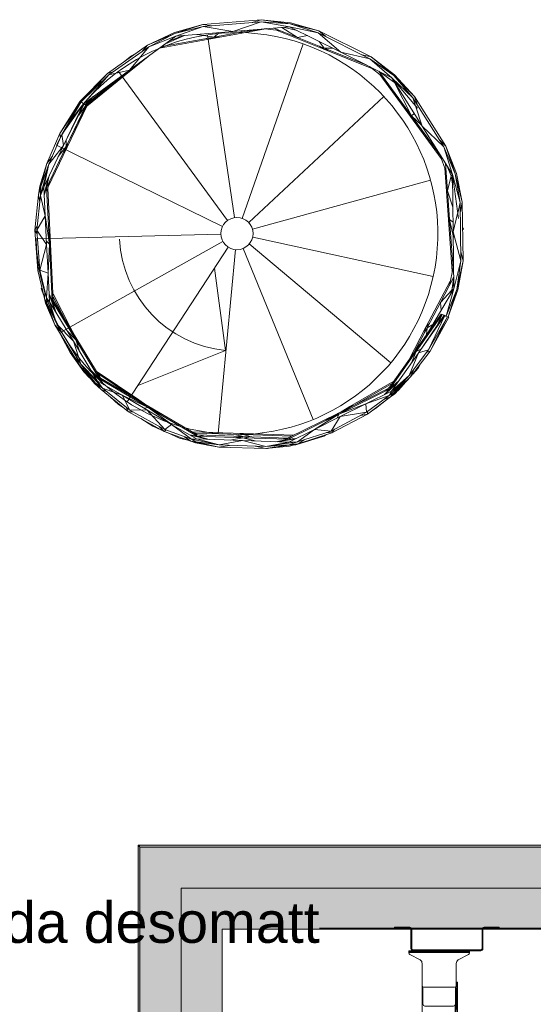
# Model space of a CAD drawing. Header units: millimetres. Extents: x -440702 to -371925, y -30726 to 14201.
# Tile 253 of 256: x -408451 to -405949, y 2477 to 7272. Entities that reach past the tile are written whole.
import ezdxf

# ---------------------------------------------------------------- set-up
doc = ezdxf.new("R2010")
doc.units = ezdxf.units.MM
doc.header["$MEASUREMENT"] = 0
for name, color, linetype, lineweight in [('New_A-03-PEENJOON_Pen_No__1', 7, 'Continuous', 13), ('New_A-FLOR-HRAL.IFC Model_Pen_No__1', 7, 'Continuous', 13), ('New_A-WALL.IFC Model_Pen_No__1', 7, 'Continuous', 13), ('New_ARCHICAD Windows_Pen_No__1', 7, 'Continuous', 13), ('New_Q-SPCQ.IFC Model_Pen_No__1', 7, 'Continuous', 13), ('SA viimistlus_põrand_Pen_No__1', 7, 'Continuous', 13)]:
    doc.layers.add(name, color=color, linetype=linetype, lineweight=lineweight)
for name, color, linetype in [('New_A-FLOR-HRAL.IFC Model', 7, 'Continuous'), ('New_A-WALL.IFC Model', 7, 'Continuous'), ('New_Q-SPCQ.IFC Model', 7, 'Continuous')]:
    doc.layers.add(name, color=color, linetype=linetype)
doc.layers.add('New_A-WALL.IFC Model_Pen_No__160', color=7, linetype='Continuous', lineweight=0, true_color=0xe8e8e8)
doc.layers.add('New_Q-SPCQ.IFC Model_Pen_No__4', color=7, linetype='Continuous', lineweight=20, true_color=0x029e21)
doc.styles.add('GENERATED_STYLE_2', font='txt')
doc.dimstyles.new('GENERATED_STYLE__1', dxfattribs={"dimtxt": 0.18, "dimasz": 109.44, "dimexe": 0.18, "dimexo": 0.0625, "dimgap": 0.09, "dimtad": 0, "dimtih": 1, "dimtoh": 1, "dimdec": 4, "dimzin": 0, "dimdsep": 46, "dimcen": 0.09, "dimadec": 0, "dimazin": 0, "dimtfac": 1, "dimtdec": 4, "dimtmove": 0, "dimatfit": 3, "dimldrblk": 'ARROWHEAD_11', "dimfxl": 1, "dimtolj": 1, "dimtzin": 0, "dimarcsym": 0})

# ---------------------------------------------------------------- blocks, each defined once
blk = doc.blocks.new('Window (Wall) 1')
at = {"layer": 'New_ARCHICAD Windows_Pen_No__1', "color": 7, "linetype": 'Continuous', "lineweight": 13}
for p, q in [((-650, -209), (-650, -291)), ((650, -209), (-650, -209)), ((650, -291), (650, -209)), ((-650, -291), (650, -291))]:
    blk.add_line(p, q, dxfattribs=at)
blk = doc.blocks.new('Window (Wall) 2')
at = {"layer": 'New_ARCHICAD Windows_Pen_No__1', "color": 7, "linetype": 'Continuous', "lineweight": 13}
for p, q in [((-650, -209), (-650, -291)), ((650, -209), (-650, -209)), ((650, -291), (650, -209)), ((-650, -291), (650, -291))]:
    blk.add_line(p, q, dxfattribs=at)
blk = doc.blocks.new('Window (Wall) 3')
at = {"layer": 'New_ARCHICAD Windows_Pen_No__1', "color": 7, "linetype": 'Continuous', "lineweight": 13}
for p, q in [((-650, -209), (-650, -291)), ((650, -209), (-650, -209)), ((650, -291), (650, -209)), ((-650, -291), (650, -291))]:
    blk.add_line(p, q, dxfattribs=at)
blk = doc.blocks.new('Window (Wall) 4')
at = {"layer": 'New_ARCHICAD Windows_Pen_No__1', "color": 7, "linetype": 'Continuous', "lineweight": 13}
for p, q in [((-650, -209), (-650, -291)), ((650, -209), (-650, -209)), ((650, -291), (650, -209)), ((-650, -291), (650, -291))]:
    blk.add_line(p, q, dxfattribs=at)
blk = doc.blocks.new('Wall_26_1', base_point=(-407664.8, 573))
at = {"layer": 'New_A-WALL.IFC Model_Pen_No__160', "linetype": 'Continuous', "lineweight": 0, "true_color": 0x747474}
for points in [[(-407865.3, 3251.5), (-407874.3, 3251.5), (-407865.3, 3242.5)], [(-407874.3, 3242.5), (-407865.3, 3242.5), (-407874.3, 3251.5)], [(-407874.3, 3242.5), (-407874.3, 2382.5), (-407865.3, 2382.5), (-407865.3, 3242.5)], [(-407665.3, 3242.5), (-407865.3, 3242.5), (-407665.3, 3042.5)], [(-407865.3, 3042.5), (-407665.3, 3042.5), (-407865.3, 3242.5)], [(-407865.3, 3042.5), (-407865.3, 2382.5), (-407665.3, 2382.5), (-407665.3, 3042.5)], [(-407465.3, 3042.5), (-407665.3, 3042.5), (-407465.3, 2842.5)], [(-407665.3, 2842.5), (-407465.3, 2842.5), (-407665.3, 3042.5)], [(-407665.3, 2842.5), (-407665.3, 2382.5), (-407465.3, 2382.5), (-407465.3, 2842.5)], [(-407865.3, 372.5), (-407865.3, 1082.5), (-407874.3, 1082.5), (-407874.3, 363.5)], [(-407665.3, 572.5), (-407665.3, 1082.5), (-407865.3, 1082.5), (-407865.3, 372.5)], [(-407465.3, 772.5), (-407465.3, 1082.5), (-407665.3, 1082.5), (-407665.3, 572.5)]]:
    blk.add_hatch(color=8, dxfattribs=at).paths.add_polyline_path(points)
at = {"layer": 'New_A-WALL.IFC Model_Pen_No__1', "color": 7, "linetype": 'Continuous', "lineweight": 13}
for p, q in [((-407865.3, 2382.5), (-407865.3, 3242.5)), ((-407665.3, 2382.5), (-407665.3, 3042.5)), ((-407465.3, 2382.5), (-407874.3, 2382.5)), ((-407874.3, 2382.5), (-407874.3, 1082.5)), ((-407874.3, 2382.5), (-407874.3, 1082.5)), ((-407874.3, 2382.5), (-407874.3, 1082.5)), ((-407874.3, 2382.5), (-407874.3, 1082.5)), ((-407465.3, 1082.5), (-407465.3, 2382.5)), ((-407465.3, 1082.5), (-407465.3, 2382.5)), ((-407465.3, 1082.5), (-407465.3, 2382.5)), ((-407465.3, 1082.5), (-407465.3, 2382.5)), ((-407465.3, 1082.5), (-407874.3, 1082.5)), ((-407865.3, 372.5), (-407865.3, 1082.5)), ((-407665.3, 572.5), (-407665.3, 1082.5))]:
    blk.add_line(p, q, dxfattribs=at)
at = {"layer": 'New_A-WALL.IFC Model_Pen_No__1', "color": 7, "linetype": 'Continuous', "lineweight": 13, "flags": 128}
for points in [[(-407874.3, 3251.5), (-407865.3, 3251.5)], [(-407874.3, 3251.5), (-407874.3, 2382.5)], [(-407465.3, 2382.5), (-407465.3, 2842.5)], [(-407874.3, 1082.5), (-407874.3, 363.5)], [(-407465.3, 772.5), (-407465.3, 1082.5)]]:
    blk.add_lwpolyline(points, dxfattribs=at)
at = {"layer": 'New_ARCHICAD Windows_Pen_No__1', "color": 7, "linetype": 'Continuous', "lineweight": 13, "zscale": 1000, "rotation": 90}
for name in ['Window (Wall) 1', 'Window (Wall) 2', 'Window (Wall) 3', 'Window (Wall) 4']:
    blk.add_blockref(name, (-407874.3, 1732.5), dxfattribs=at)
blk = doc.blocks.new('Wall_27_1', base_point=(-405315.3, 3052))
at = {"layer": 'New_A-WALL.IFC Model_Pen_No__160', "linetype": 'Continuous', "lineweight": 0, "true_color": 0x747474}
for points in [[(-407865.3, 3242.5), (-405315.3, 3242.5), (-405315.3, 3251.5), (-407865.3, 3251.5)], [(-407665.3, 3042.5), (-405315.3, 3042.5), (-405315.3, 3242.5), (-407665.3, 3242.5)], [(-407465.3, 2842.5), (-405315.3, 2842.5), (-405315.3, 3042.5), (-407465.3, 3042.5)]]:
    blk.add_hatch(color=8, dxfattribs=at).paths.add_polyline_path(points)
at = {"layer": 'New_A-WALL.IFC Model_Pen_No__1', "color": 7, "linetype": 'Continuous', "lineweight": 13}
for p, q in [((-407665.3, 3242.5), (-407865.3, 3242.5)), ((-405315.3, 3242.5), (-407665.3, 3242.5)), ((-407465.3, 3042.5), (-407665.3, 3042.5)), ((-405315.3, 3042.5), (-407465.3, 3042.5))]:
    blk.add_line(p, q, dxfattribs=at)
at = {"layer": 'New_A-WALL.IFC Model_Pen_No__1', "color": 7, "linetype": 'Continuous', "lineweight": 13, "flags": 128}
for points in [[(-405315.3, 3251.5), (-407865.3, 3251.5)], [(-407465.3, 2842.5), (-405315.3, 2842.5)]]:
    blk.add_lwpolyline(points, dxfattribs=at)
blk = doc.blocks.new('Railing 2')
at = {"layer": 'New_A-FLOR-HRAL.IFC Model_Pen_No__1', "color": 7, "linetype": 'Continuous', "lineweight": 13}
for p, q in [((683.9, 2034.4), (822.1, 2072.5)), ((822.1, 2072.5), (686, 2028.9)), ((686, 2028.9), (824.3, 2062.7)), ((824.3, 2062.7), (690.9, 2015.7)), ((1106.6, 2096.4), (822.1, 2072.5)), ((867, 2066.3), (822.1, 2072.5)), ((1106.1, 2086.4), (824.3, 2062.7)), ((968.2, 2039), (824.3, 2062.7)), ((1106.1, 2086.4), (968.2, 2039)), ((968.2, 2039), (1245.4, 2062.3)), ((1106.6, 2096.4), (1063.4, 2082.8)), ((1106.1, 2086.4), (1248.1, 2076.2)), ((1245.4, 2062.3), (1106.1, 2086.4)), ((1106.6, 2096.4), (1249.2, 2081.9)), ((1248.1, 2076.2), (1106.6, 2096.4)), ((1383.8, 2033), (1245.4, 2062.3)), ((1245.4, 2062.3), (1494.3, 1937.9)), ((1387, 2042.5), (1248.1, 2076.2)), ((1248.1, 2076.2), (1383.8, 2033)), ((1249.2, 2081.9), (1387, 2042.5)), ((466.3, 1851.5), (690.9, 2015.7)), ((683.9, 2034.4), (553.6, 1972)), ((553.6, 1972), (683.9, 2034.4)), ((686, 2028.9), (553.6, 1972)), ((558.9, 1963.5), (686, 2028.9)), ((690.9, 2015.7), (558.9, 1963.5)), ((640.2, 1978.6), (733, 2019.2)), ((728.8, 2018.9), (657.6, 1991.3)), ((690.9, 2015.7), (968.2, 2039)), ((795.1, 2024.4), (877.9, 2011.8)), ((877.9, 2011.8), (1015.7, 2036.6)), ((877.9, 2011.8), (902.2, 2033.5)), ((1128.1, 2051.2), (878.9, 2006.2)), ((902.2, 2016.2), (878.9, 2006.2)), ((1002.8, 2041.9), (1015.7, 2036.6)), ((1132, 2052.8), (1015.7, 2036.6)), ((1196.5, 2044.3), (1123.8, 2051.6)), ((1167.7, 2055.8), (1283.4, 2009.5)), ((1411.3, 1952.3), (1176.2, 2046.3)), ((1207.3, 2059.1), (1283.4, 2009.5)), ((1281.3, 2044.4), (1214.3, 2059.7)), ((1283.4, 2009.5), (1331.7, 2019.2)), ((1494.3, 1937.9), (1383.8, 2033)), ((1636.7, 1906.6), (1383.8, 2033)), ((1422.1, 2013.9), (1387, 2042.5)), ((1642.4, 1914.9), (1387, 2042.5)), ((357.7, 1835.1), (553.6, 1972)), ((436.4, 1890.2), (553.6, 1972)), ((553.6, 1972), (526, 1940.5)), ((553.6, 1972), (553.4, 1971.9)), ((878.9, 2006.2), (612.1, 1958.1)), ((629.1, 1966.9), (614.5, 1959.8)), ((622.5, 1965.7), (877.9, 2011.8)), ((878.9, 2006.2), (839.3, 2004.8)), ((878.9, 2006.2), (875.1, 2011.3)), ((1283.4, 2009.5), (1413.4, 1957.6)), ((1389.5, 1990.3), (1413.4, 1957.6)), ((1411.3, 1952.3), (1390.5, 1966.7)), ((364.5, 1827.8), (558.9, 1963.5)), ((436.2, 1890), (475.2, 1920.4)), ((442.5, 1894.4), (475.6, 1919.9)), ((558.9, 1963.5), (465.3, 1850.8)), ((475.6, 1919.9), (473.4, 1916)), ((475.2, 1920.4), (474.3, 1918.9)), ((497.4, 1932.8), (475.2, 1920.4)), ((475.2, 1920.4), (477.2, 1920.8)), ((492.8, 1929.6), (475.6, 1919.9)), ((475.6, 1919.9), (479.8, 1920.4)), ((1646.5, 1858.4), (1411.3, 1952.3)), ((1436.3, 1948.4), (1411.3, 1952.3)), ((1413.4, 1957.6), (1455.4, 1957.4)), ((1413.4, 1957.6), (1620.9, 1874.6)), ((1636.7, 1906.6), (1494.3, 1937.9)), ((1494.3, 1937.9), (1743.2, 1813.5)), ((1642.4, 1914.9), (1598.4, 1925.8)), ((555.6, 1916.8), (471.5, 1848.6)), ((1743.2, 1813.5), (1636.7, 1906.6)), ((1636.7, 1906.6), (1752.7, 1824)), ((1752.7, 1824), (1642.4, 1914.9)), ((1642.4, 1914.9), (1756.6, 1828.3)), ((357.7, 1835.1), (225.9, 1699.7)), ((230.5, 1696.1), (357.7, 1835.1)), ((364.5, 1827.8), (230.5, 1696.1)), ((241.6, 1687.4), (465.3, 1850.8)), ((241.6, 1687.4), (364.5, 1827.8)), ((385.5, 1842.5), (357.7, 1835.1)), ((465.3, 1850.8), (364.5, 1827.8)), ((427.6, 1820.3), (463.6, 1849.6)), ((427.6, 1820.3), (429.4, 1824.6)), ((471.5, 1848.6), (431.2, 1815.9)), ((454.3, 1842.1), (471.5, 1848.6)), ((465.3, 1850.8), (466.3, 1851.5)), ((484.8, 1865.1), (471.5, 1848.6)), ((1633.8, 1868.2), (1700.8, 1816.2)), ((1679.5, 1845.4), (1838.8, 1627.7)), ((1756.4, 1790.7), (1681, 1844.6)), ((1834.2, 1624.4), (1684.7, 1828.8)), ((1853.8, 1723), (1752.7, 1824)), ((1752.7, 1824), (1846.1, 1716.6)), ((1756.6, 1828.3), (1853.8, 1723)), ((247.9, 1682.4), (427.6, 1820.3)), ((252.8, 1678.6), (427.6, 1820.3)), ((431.2, 1815.9), (257.4, 1675)), ((1846.1, 1716.6), (1743.2, 1813.5)), ((1743.2, 1813.5), (1891, 1577.8)), ((1743.2, 1813.5), (1868.1, 1666)), ((1743.2, 1813.5), (1756.4, 1790.7)), ((1760.3, 1786.2), (1756.4, 1790.7)), ((1756.4, 1790.7), (1838.8, 1627.7)), ((225.9, 1699.7), (126.4, 1541.4)), ((126.4, 1541.4), (230.5, 1696.1)), ((230.5, 1696.1), (135.2, 1536.7)), ((135.2, 1536.7), (241.6, 1687.4)), ((144.7, 1484.5), (241.6, 1687.4)), ((245.1, 1684.7), (144.7, 1484.5)), ((157.1, 1478.5), (252.8, 1678.6)), ((218, 1630.8), (252.8, 1678.6)), ((225.9, 1699.7), (228.8, 1697.4)), ((228.8, 1697.4), (230.5, 1696.1)), ((230.5, 1696.1), (237.5, 1690.6)), ((237.5, 1690.6), (241.6, 1687.4)), ((241.6, 1687.4), (245.1, 1684.7)), ((245.1, 1684.7), (252.8, 1678.6)), ((247.9, 1682.4), (288.8, 1721.9)), ((252.8, 1678.6), (254.2, 1677.5)), ((257.4, 1675), (284.9, 1704.7)), ((1859, 1676.7), (1846.1, 1716.6)), ((1996.4, 1477), (1846.1, 1716.6)), ((1868.9, 1680.3), (1853.8, 1723)), ((2005.5, 1481.1), (1853.8, 1723)), ((254.2, 1677.5), (157.1, 1478.5)), ((257.4, 1675), (162.3, 1476)), ((242.2, 1652.9), (257.4, 1675)), ((254.2, 1677.5), (257.4, 1675)), ((1834.2, 1624.4), (1824.2, 1647.6)), ((1852.1, 1639.8), (1838.8, 1627.7)), ((1891, 1577.8), (1859.2, 1676.2)), ((1983.8, 1420.1), (1834.2, 1624.4)), ((1853.3, 1607.9), (1834.2, 1624.4)), ((1838.8, 1627.7), (1887.7, 1583.1)), ((1838.8, 1627.7), (1984.6, 1428.6)), ((126.4, 1541.4), (62.9, 1396)), ((135.2, 1536.7), (72.4, 1392.7)), ((128.7, 1521.6), (126.4, 1541.4)), ((144.7, 1484.5), (135.2, 1536.7)), ((1996.4, 1477), (1891, 1577.8)), ((1891, 1577.8), (2038.8, 1342.1)), ((157.1, 1478.5), (156.6, 1508.2)), ((162.3, 1476), (162.8, 1490.2)), ((2005.5, 1481.1), (1973.6, 1513.3)), ((47.7, 1281.6), (144.7, 1484.5)), ((61.5, 1278.4), (157.1, 1478.5)), ((162.3, 1476), (67.9, 1278.6)), ((72.4, 1392.7), (144.7, 1484.5)), ((157.1, 1478.5), (118.3, 1429.4)), ((162.3, 1476), (144.2, 1451.4)), ((2007.6, 1355.6), (1976.8, 1439.3)), ((1996.4, 1477), (2052.4, 1346.1)), ((2038.8, 1342.1), (1996.4, 1477)), ((2005.5, 1481.1), (2058, 1347.7)), ((2052.4, 1346.1), (2005.5, 1481.1)), ((62.9, 1396), (22.2, 1242.8)), ((28.2, 1286), (62.9, 1396)), ((72.4, 1392.7), (32, 1241)), ((33.9, 1284.7), (62.9, 1396)), ((33.9, 1284.7), (72.4, 1392.7)), ((47.7, 1281.6), (72.4, 1392.7)), ((62.9, 1396), (89.8, 1432.6)), ((2004.5, 1396.8), (2014.4, 1262.2)), ((2019, 1122.2), (2000.5, 1374.7)), ((2010.6, 1387.1), (2032.8, 1336.4)), ((2032.8, 1336.4), (2016.1, 1378.3)), ((2052.4, 1346.1), (2086.2, 1207.2)), ((2052.4, 1346.1), (2076.3, 1205.7)), ((2058, 1347.7), (2086.2, 1207.2)), ((70.8, 1329.9), (49.4, 1246.7)), ((61.5, 1278.4), (74.7, 1338)), ((75.3, 1307.3), (62.5, 1257.6)), ((2032.8, 1336.4), (2014.4, 1262.2)), ((2032.8, 1336.4), (2038.8, 1342.1)), ((2032.8, 1336.4), (2039.4, 1295)), ((2038.8, 1342.1), (2076.3, 1205.7)), ((2038.8, 1342.1), (2042.4, 1063.9)), ((2067.4, 1128.4), (2038.8, 1342.1)), ((28.2, 1286), (22.2, 1242.8)), ((22.2, 1242.8), (33.9, 1284.7)), ((33.9, 1284.7), (32, 1241)), ((32, 1241), (47.7, 1281.6)), ((54.6, 1141.8), (47.7, 1281.6)), ((49.6, 1242.1), (61.5, 1278.4)), ((75.1, 1002.7), (61.5, 1278.4)), ((67.2, 1276), (80.8, 1003)), ((2014.4, 1262.2), (2024.7, 1122.6)), ((2040.9, 1182.9), (2014.4, 1262.2)), ((22.2, 1242.8), (4.7, 1071.3)), ((32, 1241), (14.7, 1071.1)), ((28.7, 1208.2), (22.2, 1242.8)), ((54.6, 1141.8), (32, 1241)), ((2076.3, 1205.7), (2064, 1154.2)), ((2079.9, 922.9), (2076.3, 1205.7)), ((2086.2, 1207.2), (2076.8, 1162.9)), ((2089.8, 921.7), (2086.2, 1207.2)), ((2063.7, 1153), (2042.4, 1063.9)), ((14.7, 1071.1), (54.6, 1141.8)), ((54.6, 1142.3), (75.1, 1002.7)), ((61.6, 1002.1), (54.6, 1141.8)), ((2022.9, 1147.2), (2019, 1122.2)), ((2037.6, 869.7), (2019, 1122.2)), ((2019, 1122.2), (2026.5, 1098)), ((2042.7, 1037.5), (2024.7, 1122.6)), ((2024.7, 1122.6), (2045.1, 843.4)), ((2024.7, 1122.6), (2041.8, 1109.8)), ((4.7, 1071.3), (17.3, 1096.2)), ((16.1, 1052.9), (4.7, 1071.3)), ((4.7, 1071.3), (19.6, 874.3)), ((61.6, 1002.1), (14.7, 1071.1)), ((14.7, 1071.1), (29.4, 876)), ((71.6, 1074.1), (80.8, 1003)), ((2042.4, 1063.9), (2079.9, 922.9)), ((2042.4, 1063.9), (2045.9, 785.7)), ((2087.7, 1084.5), (2092.9, 1078.3)), ((2092.9, 1078.3), (2087.9, 1072.9)), ((2092.9, 1078.3), (2087.9, 1074)), ((75.1, 1002.7), (60.8, 1018.2)), ((80.8, 1003), (74.8, 1010.1)), ((29.4, 876), (61.6, 1002.1)), ((68.5, 862.3), (61.6, 1002.1)), ((75.1, 1002.7), (68.5, 861.8)), ((88.8, 727.1), (75.1, 1002.7)), ((80.8, 1003), (78.7, 931.4)), ((80.8, 1003), (94.3, 730.1)), ((2079.3, 965.8), (2089.8, 921.7)), ((2079.9, 922.9), (2045.9, 785.7)), ((2079.9, 922.9), (2059.6, 782)), ((2089.8, 921.7), (2059.6, 782)), ((2089.8, 921.7), (2065.3, 780.5)), ((19.6, 874.3), (27, 907.7)), ((30.9, 869.7), (19.6, 874.3)), ((19.6, 874.3), (51.7, 739.4)), ((68.5, 862.3), (29.4, 876)), ((29.4, 876), (60.9, 742.3)), ((2023.5, 802.3), (2041.7, 889.6)), ((60.9, 742.3), (68.5, 862.3)), ((75.4, 722.6), (68.5, 862.3)), ((1909.5, 598.4), (2027.7, 822.3)), ((2045.1, 843.4), (1979.8, 719.6)), ((2045.1, 843.4), (2036, 779.4)), ((2045.5, 824.2), (2036, 779.4)), ((2045.1, 843.4), (2045.2, 843.6)), ((35.2, 787.6), (38.4, 788.5)), ((35.2, 787.6), (49.5, 748.9)), ((35.2, 787.6), (49.4, 749)), ((38.4, 788.5), (39.9, 788.8)), ((51.7, 739.4), (52.7, 776.9)), ((2045.9, 785.7), (1922.4, 577)), ((2036, 779.4), (1979.8, 719.6)), ((2007.8, 652.8), (2045.9, 785.7)), ((2059.6, 782), (2008.1, 652.6)), ((2017.1, 648.9), (2059.6, 782)), ((2065.3, 780.5), (2017.3, 648.8)), ((2027.2, 754.1), (2036, 779.4)), ((2036, 779.4), (2045.9, 785.7)), ((51.7, 739.4), (56.5, 716.2)), ((102, 610.2), (51.7, 739.4)), ((62, 718.1), (51.7, 739.4)), ((62, 718.1), (60.8, 742.6)), ((60.9, 742.3), (62, 718.1)), ((111, 614.4), (60.9, 742.3)), ((75.4, 722.6), (60.9, 742.3)), ((88.8, 727.1), (73.5, 762.1)), ((103.2, 676.7), (73.7, 757.5)), ((75.4, 722.6), (111, 614.4)), ((192, 530.3), (75.4, 722.6)), ((105.4, 699.7), (87.8, 747.9)), ((88.8, 727.1), (107.9, 669.1)), ((203.8, 537.4), (88.8, 727.1)), ((92.8, 761.2), (176.7, 598.9)), ((153.2, 631.9), (93.5, 747.5)), ((95.2, 727.5), (208.7, 540.4)), ((1979.8, 719.6), (1914.5, 595.7)), ((1979.8, 719.6), (1983.4, 680)), ((102, 610.2), (56.5, 716.2)), ((62, 718.1), (102, 610.2)), ((111, 614.4), (62, 718.1)), ((91.7, 634.2), (94.4, 626.9)), ((92.1, 633.2), (94.4, 626.9)), ((93.1, 630.7), (94.4, 626.9)), ((94.4, 626.9), (94.5, 626.7)), ((94.4, 626.9), (96.4, 623)), ((94.4, 626.9), (95, 626.4)), ((94.4, 626.9), (96.2, 623.6)), ((1856.3, 483.4), (1983.2, 663)), ((1986.9, 661.5), (1860.7, 479.6)), ((1988.6, 660.8), (1861.5, 480.8)), ((1997.6, 657), (1871.9, 471.6)), ((2001.6, 655.3), (1873.6, 474)), ((2001.6, 655.3), (1921.9, 488.5)), ((1921.9, 488.5), (2014.7, 649.9)), ((2014.7, 649.9), (1930.2, 482.9)), ((1930.2, 482.9), (2020.1, 647.7)), ((1963.8, 607.1), (1988.6, 660.8)), ((1971.4, 639.1), (1983.2, 663)), ((1983.2, 663), (1986.9, 661.5)), ((1986.9, 661.5), (1988.6, 660.8)), ((1988.6, 660.8), (1997.6, 657)), ((1997.6, 657), (2001.6, 655.3)), ((2001.6, 655.3), (2006.5, 653.3)), ((2006.5, 653.3), (2014.7, 649.9)), ((2014.7, 649.9), (2016.7, 649.1)), ((2016.7, 649.1), (2020.1, 647.7)), ((102, 610.2), (137.7, 570.5)), ((102, 610.2), (221.2, 413.5)), ((111, 614.4), (192, 530.3)), ((111, 614.4), (229.1, 419.6)), ((117.2, 585.1), (176.9, 475.7)), ((117.7, 584.3), (176.9, 475.7)), ((160.4, 582.5), (203.8, 537.4)), ((176.7, 598.9), (170.3, 603.7)), ((176.7, 598.9), (197, 559.7)), ((180, 587.7), (176.7, 598.9)), ((1826.8, 441.6), (1909.5, 598.4)), ((1914.5, 595.7), (1852, 477.2)), ((1903, 573.9), (1909.5, 598.4)), ((1909.5, 598.4), (1926, 617.5)), ((1914.5, 595.7), (1912.1, 562.3)), ((1914.5, 595.7), (1943.5, 612.6)), ((188.2, 563.1), (208.7, 540.4)), ((308.6, 338), (192, 530.3)), ((192, 530.3), (229.1, 419.6)), ((318.8, 347.8), (203.8, 537.4)), ((203.8, 537.4), (223.7, 478.1)), ((208.7, 540.4), (322.2, 353.3)), ((208.7, 540.4), (219.4, 511.8)), ((176.9, 475.7), (170.7, 496.7)), ((1729.7, 304.1), (1856, 482.9)), ((1860.7, 479.6), (1732.7, 298.4)), ((1827.2, 363.8), (1921.9, 488.5)), ((1834.7, 357.2), (1930.2, 482.9)), ((1861.5, 480.8), (1837.1, 422.3)), ((1856.3, 483.4), (1843.6, 455.5)), ((1856, 482.9), (1856.3, 483.4)), ((1868.3, 490.7), (1856.3, 483.4)), ((1861.5, 480.8), (1860.7, 479.6)), ((1887.2, 494.1), (1861.5, 480.8)), ((1873.6, 474), (1921.9, 488.5)), ((1912.9, 476.7), (1930.2, 482.9)), ((206.4, 437.9), (176.9, 475.7)), ((242.8, 381.7), (176.9, 475.7)), ((202.5, 463.5), (221.2, 413.5)), ((1871.9, 471.6), (1742.2, 287.9)), ((1873.6, 474), (1827.2, 363.8)), ((1873.6, 474), (1871.9, 471.6)), ((221.2, 413.5), (298.4, 328.2)), ((294.2, 324.1), (221.2, 413.5)), ((221.2, 413.5), (327.1, 295.4)), ((229.1, 419.6), (308.6, 338)), ((298.4, 328.2), (229.1, 419.6)), ((229.1, 419.6), (334, 302.6)), ((276.2, 391.5), (318.8, 347.8)), ((280.8, 383.8), (338.7, 320.3)), ((303.4, 384.1), (510.7, 245.2)), ((1854.2, 399.4), (1834.7, 357.2)), ((1870.7, 400.2), (1845, 370.8)), ((1853.7, 382.3), (1870.7, 400.2)), ((1870.7, 400.2), (1882.8, 420.6)), ((1870.7, 400.2), (1873.3, 408)), ((242.8, 381.7), (270.6, 353)), ((302.2, 375.2), (336.8, 337.2)), ((334, 302.6), (308.6, 338)), ((429.3, 267.2), (308.6, 338)), ((470.1, 265.6), (310.4, 372.7)), ((556.9, 208.2), (318.8, 347.8)), ((318.8, 347.8), (342.7, 318)), ((324, 351.3), (559.7, 213)), ((1539, 212.2), (1752.5, 336.4)), ((1730, 266.7), (1827.2, 363.8)), ((1778.3, 339), (1732.7, 298.4)), ((1736.2, 259.5), (1834.7, 357.2)), ((1827.2, 363.8), (1742.2, 287.9)), ((1827.2, 363.8), (1751.7, 277.5)), ((1834.7, 357.2), (1751.7, 277.5)), ((1834.7, 357.2), (1755.6, 273.1)), ((294.2, 324.1), (327.1, 295.4)), ((327.1, 295.4), (298.4, 328.2)), ((298.4, 328.2), (334, 302.6)), ((327.1, 295.4), (460.9, 186.8)), ((359.5, 281.9), (327.1, 295.4)), ((334, 302.6), (466.6, 195.1)), ((429.3, 267.2), (334, 302.6)), ((1483, 180.8), (1727.9, 302.3)), ((1732.7, 298.4), (1485.5, 175.8)), ((1744.7, 325.4), (1572.7, 225.4)), ((1742.2, 287.9), (1616.9, 225.8)), ((1732.7, 298.4), (1706.8, 270.4)), ((1773.1, 331.7), (1710.9, 272.4)), ((1751.2, 324.5), (1714.1, 289.2)), ((1742.2, 287.9), (1730, 266.7)), ((1745.9, 327.1), (1743.8, 324.8)), ((1776.3, 292.3), (1765.9, 284)), ((1811.6, 332.6), (1776.3, 292.3)), ((412.3, 222.1), (370.8, 260)), ((428.9, 267.5), (556.9, 208.2)), ((466.6, 195.1), (429.3, 267.2)), ((550, 196.4), (429.3, 267.2)), ((495.3, 244.3), (559.7, 213)), ((510.7, 245.2), (505.1, 245.1)), ((510.7, 245.2), (550.6, 218.4)), ((517.8, 237.6), (510.7, 245.2)), ((1730, 266.7), (1616.9, 225.8)), ((1619.9, 184.5), (1730, 266.7)), ((1625.4, 176.1), (1736.2, 259.5)), ((1717.4, 245.3), (1664.3, 202.9)), ((1736.2, 259.5), (1701.5, 245.5)), ((1751.7, 277.5), (1729.7, 266.6)), ((1730, 266.7), (1751.7, 277.5)), ((1751.7, 277.5), (1736.2, 259.5)), ((1736.2, 259.5), (1755.6, 273.1)), ((417.1, 222.3), (412.3, 222.1)), ((412.3, 222.1), (435.3, 207.6)), ((460.9, 186.8), (447, 211)), ((550, 196.4), (466.6, 195.1)), ((466.6, 195.1), (637.8, 100.5)), ((556.9, 208.2), (536.1, 204.6)), ((637.8, 100.5), (550, 196.4)), ((670.7, 125.7), (550, 196.4)), ((559.7, 213), (550.5, 211.9)), ((794.9, 68.6), (556.9, 208.2)), ((556.9, 208.2), (671.1, 125.4)), ((559.7, 213), (795.5, 74.8)), ((559.7, 213), (618.5, 172.1)), ((1483, 180.8), (1549.9, 207.7)), ((1485.5, 175.8), (1617.3, 226)), ((1616.9, 225.8), (1491.5, 163.6)), ((1496.4, 187.5), (1539, 212.2)), ((1530.7, 204.5), (1539, 212.2)), ((1539, 212.2), (1558.7, 218.4)), ((1616.9, 225.8), (1619.9, 184.5)), ((1653.1, 197), (1664.3, 202.9)), ((1659.2, 201.5), (1664.3, 202.9)), ((1664.3, 202.9), (1685.6, 221.4)), ((482.5, 186.3), (460.9, 186.8)), ((460.9, 186.8), (633.8, 91.3)), ((520.1, 154.1), (578.4, 117.4)), ((1238.2, 59.4), (1483, 180.8)), ((1485.5, 175.8), (1238.3, 53.1)), ((1365.8, 101.2), (1485.5, 175.8)), ((1491.5, 163.6), (1366.2, 101.4)), ((1421.5, 144), (1483, 180.8)), ((1447, 93), (1619.9, 184.5)), ((1491.5, 163.6), (1447, 93)), ((1450.8, 83.8), (1625.4, 176.1)), ((1485.5, 175.8), (1477.1, 156.4)), ((1483, 180.8), (1478.9, 172.5)), ((1619.9, 184.5), (1491.5, 163.6)), ((1625.4, 176.1), (1591.8, 169.6)), ((1625.2, 188.4), (1625.4, 176.1)), ((578.4, 117.4), (569.8, 126.7)), ((621.8, 98), (578.4, 117.4)), ((578.4, 117.4), (608.2, 105.5)), ((633.8, 91.3), (610, 115.9)), ((644, 98.3), (633.8, 91.3)), ((670.7, 125.7), (637.8, 100.5)), ((637.8, 100.5), (766.9, 53.5)), ((766.9, 53.5), (670.7, 125.7)), ((791.4, 54.9), (670.7, 125.7)), ((1366.2, 101.4), (1240.9, 39.2)), ((1366.2, 101.4), (1284.3, 41.1)), ((1447, 93), (1366.2, 101.4)), ((1463.1, 101.6), (1450.8, 83.8)), ((633.8, 91.3), (764.3, 44.3)), ((709.2, 58.9), (648.3, 86.1)), ((756.3, 47.2), (709.2, 58.9)), ((764.3, 44.3), (733.5, 65.7)), ((794.9, 68.6), (757.3, 74.9)), ((845, 53), (761.3, 72.6)), ((787.8, 41.2), (766.7, 53.6)), ((791.4, 54.9), (766.9, 53.5)), ((766.9, 53.5), (901.4, 25.4)), ((766.9, 53.5), (787.8, 41.2)), ((770.9, 89.2), (1020.1, 81.2)), ((786.5, 83.1), (775.2, 86.7)), ((826.9, 67.5), (777, 79.1)), ((1019.9, 75.6), (781.1, 83.2)), ((791.4, 54.9), (901.4, 25.4)), ((1016.1, 47.1), (791.4, 54.9)), ((794.9, 68.6), (853.9, 52.7)), ((1016.6, 60.8), (794.9, 68.6)), ((798.1, 74.2), (1016.8, 66.6)), ((955.1, 49.2), (1016.6, 60.8)), ((984, 67.7), (1019.9, 75.6)), ((986.6, 61.9), (1016.8, 66.6)), ((995.3, 76.4), (1020.1, 81.2)), ((1238.3, 53.1), (1016.6, 60.8)), ((1016.6, 60.8), (1077.1, 44.9)), ((1016.8, 66.6), (1235.5, 58.9)), ((1016.8, 66.6), (1046.6, 59.8)), ((1255.7, 68), (1019.9, 75.6)), ((1019.9, 75.6), (1056.2, 65.2)), ((1020.1, 81.2), (1266.3, 73.3)), ((1020.1, 81.2), (1044.6, 74.8)), ((1178.3, 41.4), (1238.3, 53.1)), ((1187.3, 41.1), (1272.1, 54.7)), ((1206.3, 54.2), (1256.9, 62.4)), ((1238.3, 53.1), (1276.3, 56.8)), ((1253.4, 68.1), (1258.3, 69.3)), ((1412.3, 68.8), (1275.5, 25.8)), ((1284.3, 41.1), (1447, 93)), ((1286.6, 31.3), (1450.8, 83.8)), ((1315.7, 51.1), (1286.6, 31.3)), ((1357.8, 54.1), (1412.3, 68.8)), ((1412.3, 68.8), (1425.1, 75.6)), ((1412.3, 68.8), (1417.3, 73.1)), ((1450.8, 83.8), (1423, 85.4)), ((787.8, 41.2), (764.3, 44.3)), ((764.3, 44.3), (900, 15.5)), ((764.3, 44.3), (786.3, 35.5)), ((900, 15.5), (786.3, 35.5)), ((787.8, 41.2), (900, 15.5)), ((901.4, 25.4), (787.8, 41.2)), ((848.3, 24.4), (844.9, 25.2)), ((846.2, 25), (848.3, 24.4)), ((848.3, 24.4), (849, 24.5)), ((848.3, 24.4), (850.4, 24.2)), ((900, 15.5), (952.7, 23.6)), ((900, 15.5), (1129.8, 7.5)), ((901.4, 25.4), (1016.1, 47.1)), ((901.4, 25.4), (1129.1, 17.4)), ((1240.9, 39.2), (1016.1, 47.1)), ((1016.1, 47.1), (1129.1, 17.4)), ((1077.7, 19.2), (1129.8, 7.5)), ((1129.1, 17.4), (1284.3, 41.1)), ((1129.1, 17.4), (1240.9, 39.2)), ((1243.5, 25.3), (1129.1, 17.4)), ((1129.8, 7.5), (1286.6, 31.3)), ((1129.8, 7.5), (1243.5, 25.3)), ((1244.6, 19.6), (1129.8, 7.5)), ((1132.7, 7.8), (1133.3, 7.7)), ((1133.1, 7.8), (1133.3, 7.7)), ((1137.9, 8.3), (1133.3, 7.7)), ((1133.3, 7.7), (1134.9, 8)), ((1284.3, 41.1), (1240.9, 39.2)), ((1243.5, 25.3), (1284.3, 41.1)), ((1286.6, 31.3), (1243.5, 25.3)), ((1244.6, 19.6), (1286.6, 31.3)), ((1275.5, 25.8), (1259.9, 23.9))]:
    blk.add_line(p, q, dxfattribs=at)
blk = doc.blocks.new('Transport Element 13')
at = {"layer": 'New_Q-SPCQ.IFC Model_Pen_No__4', "color": 104, "linetype": 'Continuous', "lineweight": 20, "true_color": 0x029e21}
for p, q in [((37.6, -1.6), (39.1, -1.6)), ((37.6, -1.6), (37.6, -7.6)), ((37.6, -7.6), (39.1, -7.6)), ((37.6, -7.6), (73.6, -8.5)), ((37.6, -7.6), (38.4, -7.8)), ((38.4, -7.8), (39.5, -8.1)), ((39.1, -1.6), (42.6, -1.6)), ((39.1, -7.6), (39.1, -1.6)), ((39.1, -7.6), (42.6, -7.6)), ((39.5, -8.1), (73.6, -8.5)), ((39.5, -8.1), (42.6, -8.5)), ((42.6, -1.6), (57.9, -1.6)), ((42.6, -7.6), (42.6, -1.6)), ((42.6, -7.6), (57.9, -7.6)), ((42.6, -8.5), (73.6, -8.5)), ((57.9, -1.6), (62.1, -1.6)), ((57.9, -7.6), (57.9, -1.6)), ((57.9, -7.6), (62.1, -7.6)), ((59.6, -176.6), (59.6, -15.6)), ((62.1, -15.6), (59.6, -176.6)), ((62.1, -15.6), (59.6, -15.6)), ((62.1, -1.6), (66.2, -1.6)), ((62.1, -1.6), (62.1, -7.6)), ((62.1, -7.6), (66.2, -7.6)), ((63.1, -176.6), (62.1, -15.6)), ((68.6, -15.6), (62.1, -15.6)), ((63.1, -176.6), (68.6, -15.6)), ((66.2, -1.6), (109.6, -1.6)), ((66.2, -1.6), (66.2, -7.6)), ((66.2, -7.6), (109.6, -7.6)), ((68.6, -15.6), (69.6, -70.5)), ((70.1, -15.6), (68.6, -15.6)), ((70.6, -68.2), (70.1, -15.6)), ((71.6, -15.6), (70.1, -15.6)), ((73.6, -15.6), (71.6, -15.6)), ((71.6, -15.6), (71.6, -65.8)), ((73.6, -8.5), (230.1, -7.6)), ((73.6, -8.5), (231.6, -9.4)), ((73.6, -8.5), (74.9, -8.7)), ((75, -15), (73.6, -15.6)), ((231.6, -9.4), (74.9, -8.7)), ((74.9, -8.7), (75.6, -9.5)), ((75.6, -13.6), (75, -15)), ((231.6, -9.4), (75.6, -11.4)), ((231.6, -9.4), (75.6, -9.5)), ((75.6, -9.5), (75.6, -11.4)), ((75.6, -11.4), (231.6, -13.6)), ((75.6, -11.4), (75.6, -13.6)), ((231.6, -13.6), (75.6, -13.6)), ((109.6, -1.6), (111.6, -1.6)), ((109.6, -7.6), (109.6, -1.6)), ((109.6, -7.6), (111.6, -7.6)), ((111.6, -1.6), (113.6, -1.6)), ((111.6, -1.6), (111.6, -7.6)), ((111.6, -7.6), (113.6, -7.6)), ((113.6, -1.6), (156.9, -1.6)), ((113.6, -1.6), (113.6, -7.6)), ((113.6, -7.6), (156.9, -7.6)), ((156.9, -1.6), (161.1, -1.6)), ((156.9, -7.6), (156.9, -1.6)), ((156.9, -7.6), (161.1, -7.6)), ((161.1, -1.6), (165.2, -1.6)), ((161.1, -1.6), (161.1, -7.6)), ((161.1, -7.6), (165.2, -7.6)), ((165.2, -1.6), (226.6, -1.6)), ((165.2, -1.6), (165.2, -7.6)), ((165.2, -7.6), (226.6, -7.6)), ((226.6, -1.6), (230.1, -1.6)), ((226.6, -1.6), (226.6, -7.6)), ((226.6, -7.6), (230.1, -7.6)), ((230.1, -1.6), (231.6, -1.6)), ((230.1, -7.6), (230.1, -1.6)), ((230.1, -7.6), (231.6, -7.6)), ((231.6, -1.6), (231.6, -7.6)), ((231.6, -7.6), (231.6, -9.4)), ((231.6, -9.4), (231.6, -13.6)), ((231.6, -13.6), (231.6, -160.6)), ((69.6, -70.6), (72.5, -63.5)), ((69.6, -70.6), (69.6, -154.7)), ((72.5, -63.5), (79.6, -60.6)), ((79.6, -60.6), (218.6, -60.6)), ((225.7, -63.5), (218.6, -60.6)), ((228.6, -70.6), (225.7, -63.5)), ((228.6, -154.7), (228.6, -70.6)), ((63.1, -176.6), (59.6, -176.6)), ((66.6, -176.6), (63.1, -176.6)), ((66.6, -160.6), (68.9, -154.9)), ((66.6, -267.6), (66.6, -160.6)), ((68.9, -154.9), (74.6, -152.6)), ((74.6, -152.6), (223.6, -152.6)), ((223.6, -152.6), (229.3, -154.9)), ((229.3, -154.9), (231.6, -160.6)), ((231.6, -160.6), (231.6, -267.6)), ((5.8, -312.3), (56.1, -285.3)), ((56.1, -285.3), (59.9, -281.6)), ((59.9, -281.6), (63.8, -277.9)), ((63.8, -277.9), (65.2, -272.8)), ((65.2, -272.8), (66.6, -267.6)), ((231.6, -267.6), (233, -272.8)), ((233, -272.8), (234.4, -277.9)), ((234.4, -277.9), (238.3, -281.6)), ((238.3, -281.6), (242.1, -285.3)), ((242.1, -285.3), (292.4, -312.3)), ((1.6, -319.4), (2.7, -315.3)), ((1.6, -320.6), (1.6, -319.4)), ((1.6, -320.6), (2.5, -320.6)), ((1.6, -325.6), (1.6, -320.6)), ((1.6, -329.6), (1.6, -325.6)), ((1.6, -325.6), (2.5, -325.6)), ((2.5, -329.6), (1.6, -329.6)), ((2.5, -320.6), (4.6, -320.6)), ((2.5, -325.6), (2.5, -320.6)), ((2.5, -325.6), (4.6, -325.6)), ((2.5, -325.6), (2.5, -329.6)), ((4.6, -329.6), (2.5, -329.6)), ((2.7, -315.3), (5.8, -312.3)), ((4.6, -320.6), (106.6, -320.6)), ((4.6, -320.6), (4.6, -325.6)), ((4.6, -325.6), (109.6, -325.6)), ((4.6, -325.6), (4.6, -329.6)), ((109.6, -329.6), (4.6, -329.6)), ((106.6, -320.6), (111.6, -320.6)), ((106.6, -325.6), (106.6, -320.6)), ((109.6, -325.6), (111.6, -325.6)), ((109.6, -329.6), (109.6, -325.6)), ((111.6, -329.6), (109.6, -329.6)), ((111.6, -320.6), (116.6, -320.6)), ((111.6, -320.6), (111.6, -325.6)), ((111.6, -325.6), (113.6, -325.6)), ((111.6, -325.6), (111.6, -329.6)), ((113.6, -329.6), (111.6, -329.6)), ((113.6, -325.6), (184.6, -325.6)), ((113.6, -325.6), (113.6, -329.6)), ((184.6, -329.6), (113.6, -329.6)), ((116.6, -320.6), (181.6, -320.6)), ((116.6, -320.6), (116.6, -325.6)), ((181.6, -320.6), (186.6, -320.6)), ((181.6, -325.6), (181.6, -320.6)), ((184.6, -325.6), (186.6, -325.6)), ((184.6, -329.6), (184.6, -325.6)), ((186.6, -329.6), (184.6, -329.6)), ((186.6, -320.6), (191.6, -320.6)), ((186.6, -320.6), (186.6, -325.6)), ((186.6, -325.6), (188.6, -325.6)), ((186.6, -329.6), (186.6, -325.6)), ((188.6, -329.6), (186.6, -329.6)), ((188.6, -325.6), (293.6, -325.6)), ((188.6, -325.6), (188.6, -329.6)), ((293.6, -329.6), (188.6, -329.6)), ((191.6, -320.6), (293.6, -320.6)), ((191.6, -320.6), (191.6, -325.6)), ((292.4, -312.3), (295.5, -315.3)), ((293.6, -320.6), (295.7, -320.6)), ((293.6, -325.6), (293.6, -320.6)), ((293.6, -325.6), (295.7, -325.6)), ((293.6, -329.6), (293.6, -325.6)), ((295.7, -329.6), (293.6, -329.6)), ((295.5, -315.3), (296.6, -319.4)), ((295.7, -320.6), (296.6, -320.6)), ((295.7, -325.6), (295.7, -320.6)), ((295.7, -325.6), (296.6, -325.6)), ((295.7, -325.6), (295.7, -329.6)), ((296.6, -329.6), (295.7, -329.6)), ((296.6, -319.4), (296.6, -320.6)), ((296.6, -320.6), (296.6, -325.6)), ((296.6, -325.6), (296.6, -329.6))]:
    blk.add_line(p, q, dxfattribs=at)
blk = doc.blocks.new('Transport Element 15')
at = {"layer": 'New_Q-SPCQ.IFC Model_Pen_No__4', "color": 104, "linetype": 'Continuous', "lineweight": 20, "true_color": 0x029e21}
for p, q in [((403.4, 0), (329.4, 0)), ((403.4, -4), (403.4, 0)), ((-32.6, 0), (-106.6, 0)), ((-106.6, 0), (-106.6, -4)), ((-106.6, -4), (-32.6, -4)), ((-28.8, -0.8), (-32.6, 0)), ((-32.6, -4), (-30.3, -4.5)), ((-30.3, -4.5), (-28.4, -5.8)), ((-25.5, -2.9), (-28.8, -0.8)), ((-28.4, -5.8), (-27.1, -7.7)), ((-27.1, -7.7), (-26.6, -10)), ((-26.6, -10), (-26.6, -105)), ((-23.4, -6.2), (-25.5, -2.9)), ((-22.6, -10), (-23.4, -6.2)), ((-22.6, -105), (-22.6, -10)), ((320.2, -6.2), (319.4, -10)), ((319.4, -10), (319.4, -105)), ((322.3, -2.9), (320.2, -6.2)), ((325.6, -0.8), (322.3, -2.9)), ((323.4, -10), (323.8, -7.7)), ((323.4, -105), (323.4, -10)), ((323.8, -7.7), (325.1, -5.8)), ((325.1, -5.8), (327.1, -4.5)), ((329.4, 0), (325.6, -0.8)), ((327.1, -4.5), (329.4, -4)), ((329.4, -4), (403.4, -4)), ((-26.6, -105), (-25.8, -108.8)), ((-25.8, -108.8), (-23.7, -112.1)), ((-23.7, -112.1), (-20.4, -114.2)), ((-22.2, -107.3), (-22.6, -105)), ((-20.9, -109.2), (-22.2, -107.3)), ((-18.9, -110.5), (-20.9, -109.2)), ((-20.4, -114.2), (-16.6, -115)), ((-16.6, -111), (-18.9, -110.5)), ((313.4, -111), (-16.6, -111)), ((-16.6, -115), (313.4, -115)), ((315.7, -110.5), (313.4, -111)), ((313.4, -115), (317.2, -114.2)), ((317.6, -109.2), (315.7, -110.5)), ((317.2, -114.2), (320.5, -112.1)), ((318.9, -107.3), (317.6, -109.2)), ((319.4, -105), (318.9, -107.3)), ((320.5, -112.1), (322.6, -108.8)), ((322.6, -108.8), (323.4, -105))]:
    blk.add_line(p, q, dxfattribs=at)
blk = doc.blocks.new('Transport Element 13_2')
at = {"layer": 'New_Q-SPCQ.IFC Model_Pen_No__1', "color": 7, "linetype": 'Continuous', "lineweight": 13}
for p, q in [((37.6, -1.6), (39.1, -1.6)), ((37.6, -1.6), (37.6, -7.6)), ((37.6, -7.6), (39.1, -7.6)), ((37.6, -7.6), (73.6, -8.5)), ((37.6, -7.6), (38.4, -7.8)), ((38.4, -7.8), (39.5, -8.1)), ((39.1, -1.6), (42.6, -1.6)), ((39.1, -7.6), (39.1, -1.6)), ((39.1, -7.6), (42.6, -7.6)), ((39.5, -8.1), (73.6, -8.5)), ((39.5, -8.1), (42.6, -8.5)), ((42.6, -1.6), (57.9, -1.6)), ((42.6, -7.6), (42.6, -1.6)), ((42.6, -7.6), (57.9, -7.6)), ((42.6, -8.5), (73.6, -8.5)), ((57.9, -1.6), (62.1, -1.6)), ((57.9, -7.6), (57.9, -1.6)), ((57.9, -7.6), (62.1, -7.6)), ((59.6, -176.6), (59.6, -15.6)), ((62.1, -15.6), (59.6, -176.6)), ((62.1, -15.6), (59.6, -15.6)), ((62.1, -1.6), (66.2, -1.6)), ((62.1, -1.6), (62.1, -7.6)), ((62.1, -7.6), (66.2, -7.6)), ((63.1, -176.6), (62.1, -15.6)), ((68.6, -15.6), (62.1, -15.6)), ((63.1, -176.6), (68.6, -15.6)), ((66.2, -1.6), (109.6, -1.6)), ((66.2, -1.6), (66.2, -7.6)), ((66.2, -7.6), (109.6, -7.6)), ((68.6, -15.6), (69.6, -70.5)), ((70.1, -15.6), (68.6, -15.6)), ((70.6, -68.2), (70.1, -15.6)), ((71.6, -15.6), (70.1, -15.6)), ((73.6, -15.6), (71.6, -15.6)), ((71.6, -15.6), (71.6, -65.8)), ((73.6, -8.5), (230.1, -7.6)), ((73.6, -8.5), (231.6, -9.4)), ((73.6, -8.5), (74.9, -8.7)), ((75, -15), (73.6, -15.6)), ((231.6, -9.4), (74.9, -8.7)), ((74.9, -8.7), (75.6, -9.5)), ((75.6, -13.6), (75, -15)), ((231.6, -9.4), (75.6, -11.4)), ((231.6, -9.4), (75.6, -9.5)), ((75.6, -9.5), (75.6, -11.4)), ((75.6, -11.4), (231.6, -13.6)), ((75.6, -11.4), (75.6, -13.6)), ((231.6, -13.6), (75.6, -13.6)), ((109.6, -1.6), (111.6, -1.6)), ((109.6, -7.6), (109.6, -1.6)), ((109.6, -7.6), (111.6, -7.6)), ((111.6, -1.6), (113.6, -1.6)), ((111.6, -1.6), (111.6, -7.6)), ((111.6, -7.6), (113.6, -7.6)), ((113.6, -1.6), (156.9, -1.6)), ((113.6, -1.6), (113.6, -7.6)), ((113.6, -7.6), (156.9, -7.6)), ((156.9, -1.6), (161.1, -1.6)), ((156.9, -7.6), (156.9, -1.6)), ((156.9, -7.6), (161.1, -7.6)), ((161.1, -1.6), (165.2, -1.6)), ((161.1, -1.6), (161.1, -7.6)), ((161.1, -7.6), (165.2, -7.6)), ((165.2, -1.6), (226.6, -1.6)), ((165.2, -1.6), (165.2, -7.6)), ((165.2, -7.6), (226.6, -7.6)), ((226.6, -1.6), (230.1, -1.6)), ((226.6, -1.6), (226.6, -7.6)), ((226.6, -7.6), (230.1, -7.6)), ((230.1, -1.6), (231.6, -1.6)), ((230.1, -7.6), (230.1, -1.6)), ((230.1, -7.6), (231.6, -7.6)), ((231.6, -1.6), (231.6, -7.6)), ((231.6, -7.6), (231.6, -9.4)), ((231.6, -9.4), (231.6, -13.6)), ((231.6, -13.6), (231.6, -160.6)), ((69.6, -70.6), (72.5, -63.5)), ((69.6, -70.6), (69.6, -154.7)), ((72.5, -63.5), (79.6, -60.6)), ((79.6, -60.6), (218.6, -60.6)), ((225.7, -63.5), (218.6, -60.6)), ((228.6, -70.6), (225.7, -63.5)), ((228.6, -154.7), (228.6, -70.6)), ((63.1, -176.6), (59.6, -176.6)), ((66.6, -176.6), (63.1, -176.6)), ((66.6, -160.6), (68.9, -154.9)), ((66.6, -267.6), (66.6, -160.6)), ((68.9, -154.9), (74.6, -152.6)), ((74.6, -152.6), (223.6, -152.6)), ((223.6, -152.6), (229.3, -154.9)), ((229.3, -154.9), (231.6, -160.6)), ((231.6, -160.6), (231.6, -267.6)), ((5.8, -312.3), (56.1, -285.3)), ((56.1, -285.3), (59.9, -281.6)), ((59.9, -281.6), (63.8, -277.9)), ((63.8, -277.9), (65.2, -272.8)), ((65.2, -272.8), (66.6, -267.6)), ((231.6, -267.6), (233, -272.8)), ((233, -272.8), (234.4, -277.9)), ((234.4, -277.9), (238.3, -281.6)), ((238.3, -281.6), (242.1, -285.3)), ((242.1, -285.3), (292.4, -312.3)), ((1.6, -319.4), (2.7, -315.3)), ((1.6, -320.6), (1.6, -319.4)), ((1.6, -320.6), (2.5, -320.6)), ((1.6, -325.6), (1.6, -320.6)), ((1.6, -329.6), (1.6, -325.6)), ((1.6, -325.6), (2.5, -325.6)), ((2.5, -329.6), (1.6, -329.6)), ((2.5, -320.6), (4.6, -320.6)), ((2.5, -325.6), (2.5, -320.6)), ((2.5, -325.6), (4.6, -325.6)), ((2.5, -325.6), (2.5, -329.6)), ((4.6, -329.6), (2.5, -329.6)), ((2.7, -315.3), (5.8, -312.3)), ((4.6, -320.6), (106.6, -320.6)), ((4.6, -320.6), (4.6, -325.6)), ((4.6, -325.6), (109.6, -325.6)), ((4.6, -325.6), (4.6, -329.6)), ((109.6, -329.6), (4.6, -329.6)), ((106.6, -320.6), (111.6, -320.6)), ((106.6, -325.6), (106.6, -320.6)), ((109.6, -325.6), (111.6, -325.6)), ((109.6, -329.6), (109.6, -325.6)), ((111.6, -329.6), (109.6, -329.6)), ((111.6, -320.6), (116.6, -320.6)), ((111.6, -320.6), (111.6, -325.6)), ((111.6, -325.6), (113.6, -325.6)), ((111.6, -325.6), (111.6, -329.6)), ((113.6, -329.6), (111.6, -329.6)), ((113.6, -325.6), (184.6, -325.6)), ((113.6, -325.6), (113.6, -329.6)), ((184.6, -329.6), (113.6, -329.6)), ((116.6, -320.6), (181.6, -320.6)), ((116.6, -320.6), (116.6, -325.6)), ((181.6, -320.6), (186.6, -320.6)), ((181.6, -325.6), (181.6, -320.6)), ((184.6, -325.6), (186.6, -325.6)), ((184.6, -329.6), (184.6, -325.6)), ((186.6, -329.6), (184.6, -329.6)), ((186.6, -320.6), (191.6, -320.6)), ((186.6, -320.6), (186.6, -325.6)), ((186.6, -325.6), (188.6, -325.6)), ((186.6, -329.6), (186.6, -325.6)), ((188.6, -329.6), (186.6, -329.6)), ((188.6, -325.6), (293.6, -325.6)), ((188.6, -325.6), (188.6, -329.6)), ((293.6, -329.6), (188.6, -329.6)), ((191.6, -320.6), (293.6, -320.6)), ((191.6, -320.6), (191.6, -325.6)), ((292.4, -312.3), (295.5, -315.3)), ((293.6, -320.6), (295.7, -320.6)), ((293.6, -325.6), (293.6, -320.6)), ((293.6, -325.6), (295.7, -325.6)), ((293.6, -329.6), (293.6, -325.6)), ((295.7, -329.6), (293.6, -329.6)), ((295.5, -315.3), (296.6, -319.4)), ((295.7, -320.6), (296.6, -320.6)), ((295.7, -325.6), (295.7, -320.6)), ((295.7, -325.6), (296.6, -325.6)), ((295.7, -325.6), (295.7, -329.6)), ((296.6, -329.6), (295.7, -329.6)), ((296.6, -319.4), (296.6, -320.6)), ((296.6, -320.6), (296.6, -325.6)), ((296.6, -325.6), (296.6, -329.6))]:
    blk.add_line(p, q, dxfattribs=at)
blk = doc.blocks.new('Transport Element 16')
at = {"layer": 'New_Q-SPCQ.IFC Model_Pen_No__1', "color": 7, "linetype": 'Continuous', "lineweight": 13}
for p, q in [((403.4, 0), (329.4, 0)), ((403.4, -4), (403.4, 0)), ((-32.6, 0), (-106.6, 0)), ((-106.6, 0), (-106.6, -4)), ((-106.6, -4), (-32.6, -4)), ((-28.8, -0.8), (-32.6, 0)), ((-32.6, -4), (-30.3, -4.5)), ((-30.3, -4.5), (-28.4, -5.8)), ((-25.5, -2.9), (-28.8, -0.8)), ((-28.4, -5.8), (-27.1, -7.7)), ((-27.1, -7.7), (-26.6, -10)), ((-26.6, -10), (-26.6, -105)), ((-23.4, -6.2), (-25.5, -2.9)), ((-22.6, -10), (-23.4, -6.2)), ((-22.6, -105), (-22.6, -10)), ((320.2, -6.2), (319.4, -10)), ((319.4, -10), (319.4, -105)), ((322.3, -2.9), (320.2, -6.2)), ((325.6, -0.8), (322.3, -2.9)), ((323.4, -10), (323.8, -7.7)), ((323.4, -105), (323.4, -10)), ((323.8, -7.7), (325.1, -5.8)), ((325.1, -5.8), (327.1, -4.5)), ((329.4, 0), (325.6, -0.8)), ((327.1, -4.5), (329.4, -4)), ((329.4, -4), (403.4, -4)), ((-26.6, -105), (-25.8, -108.8)), ((-25.8, -108.8), (-23.7, -112.1)), ((-23.7, -112.1), (-20.4, -114.2)), ((-22.2, -107.3), (-22.6, -105)), ((-20.9, -109.2), (-22.2, -107.3)), ((-18.9, -110.5), (-20.9, -109.2)), ((-20.4, -114.2), (-16.6, -115)), ((-16.6, -111), (-18.9, -110.5)), ((313.4, -111), (-16.6, -111)), ((-16.6, -115), (313.4, -115)), ((315.7, -110.5), (313.4, -111)), ((313.4, -115), (317.2, -114.2)), ((317.6, -109.2), (315.7, -110.5)), ((317.2, -114.2), (320.5, -112.1)), ((318.9, -107.3), (317.6, -109.2)), ((319.4, -105), (318.9, -107.3)), ((320.5, -112.1), (322.6, -108.8)), ((322.6, -108.8), (323.4, -105))]:
    blk.add_line(p, q, dxfattribs=at)
blk = doc.blocks.new('ARROWHEAD_11')
at = {"color": 0, "linetype": 'Continuous', "lineweight": 0}
blk.add_line((0, 0), (-1, 0), dxfattribs=at)
at = {"color": 0, "linetype": 'Continuous', "lineweight": 0, "const_width": 0.25, "flags": 128}
blk.add_lwpolyline([(-0.125, 0, 1), (0.125, 0, 1)], format="xyb", close=True, dxfattribs=at)

msp = doc.modelspace()

# ---------------------------------------------------------------- linework, layer by layer
at = {"layer": 'New_A-03-PEENJOON_Pen_No__1', "color": 7, "linetype": 'Continuous', "lineweight": 13}
for p, q in [((-407404.5, 6307.8), (-407536.9, 7198)), ((-407367.1, 6304.3), (-407070.6, 7154.1)), ((-407970.2, 7020.3), (-407439.3, 6293.6)), ((-406678.2, 6898.5), (-407335.6, 6283.8)), ((-407463.4, 6264.8), (-408271.3, 6661.5)), ((-407317.3, 6251), (-406449.5, 6489.8)), ((-407471.4, 6228.1), (-408371.1, 6203.9)), ((-408246.9, 5752.4), (-407461.5, 6191.9)), ((-407316.3, 6213.5), (-406437, 6021.6)), ((-407435.8, 6164.4), (-407927, 5410.3)), ((-407400.3, 6152), (-407484.8, 5256)), ((-407021.6, 5324.9), (-407363.2, 6157.6)), ((-407332.8, 6179.7), (-406643.4, 5601.2)), ((-407503, 6062.3), (-407448.3, 5660.8)), ((-407448.3, 5660.8), (-407878.4, 5489.5))]:
    msp.add_line(p, q, dxfattribs=at)
msp.add_circle((-407393, 6230.2), 78.5, dxfattribs=at)
for radius, start, end in [(978.5, 181.5366, 153.8443), (572, 182.749, 264.4523)]:
    msp.add_arc((-407393, 6230.2), radius, start, end, dxfattribs=at)

# ---------------------------------------------------------------- block references
at = {"layer": 'New_A-FLOR-HRAL.IFC Model', "color": 7, "linetype": 'Continuous', "lineweight": 13, "zscale": 1000}
msp.add_blockref('Railing 2', (-408381.7, 5175.4), dxfattribs=at)
at = {"layer": 'New_A-WALL.IFC Model', "color": 7, "lineweight": 35}
for name, p in [('Wall_26_1', (-407664.8, 573)), ('Wall_27_1', (-405315.3, 3052))]:
    msp.add_blockref(name, p, dxfattribs=at)
at = {"layer": 'New_Q-SPCQ.IFC Model', "color": 104, "linetype": 'Continuous', "lineweight": 20, "true_color": 0x029e21, "zscale": 1000}
msp.add_blockref('Transport Element 15', (-406518.7, 2852.5), dxfattribs=at)
at = {"layer": 'New_Q-SPCQ.IFC Model', "color": 104, "linetype": 'Continuous', "lineweight": 20, "true_color": 0x029e21, "zscale": 1000, "rotation": 180}
msp.add_blockref('Transport Element 13', (-406258.7, 2407.9), dxfattribs=at)
at = {"layer": 'New_Q-SPCQ.IFC Model_Pen_No__1', "color": 7, "linetype": 'Continuous', "lineweight": 13, "zscale": 1000}
msp.add_blockref('Transport Element 16', (-406518.7, 2852.5), dxfattribs=at)
at = {"layer": 'New_Q-SPCQ.IFC Model_Pen_No__1', "color": 7, "linetype": 'Continuous', "lineweight": 13, "zscale": 1000, "rotation": 180}
msp.add_blockref('Transport Element 13_2', (-406258.7, 2407.9), dxfattribs=at)

# ---------------------------------------------------------------- texts
at = {"layer": 'SA viimistlus_põrand_Pen_No__1', "color": 7, "linetype": 'Continuous', "lineweight": 13, "insert": (-406990.4, 2846.1), "char_height": 200, "attachment_point": 6, "style": 'GENERATED_STYLE_2'}
msp.add_mtext('\\A1;{\\pqr;\\fArial Baltic|b0|i0|c186|p34;Paigaldada desomatt}', dxfattribs=at)

# ---------------------------------------------------------------- leaders
at = {"layer": 'SA viimistlus_põrand_Pen_No__1', "color": 7, "linetype": 'Continuous', "lineweight": 13, "annotation_type": 0, "has_hookline": 1, "hookline_direction": 1, "text_width": 2598.8}
msp.add_leader([(-404910.4, 1863.5), (-405910.4, 2846.1), (-406990.4, 2846.1)], dimstyle='GENERATED_STYLE__1', dxfattribs=at)

doc.saveas('drawing.dxf')
